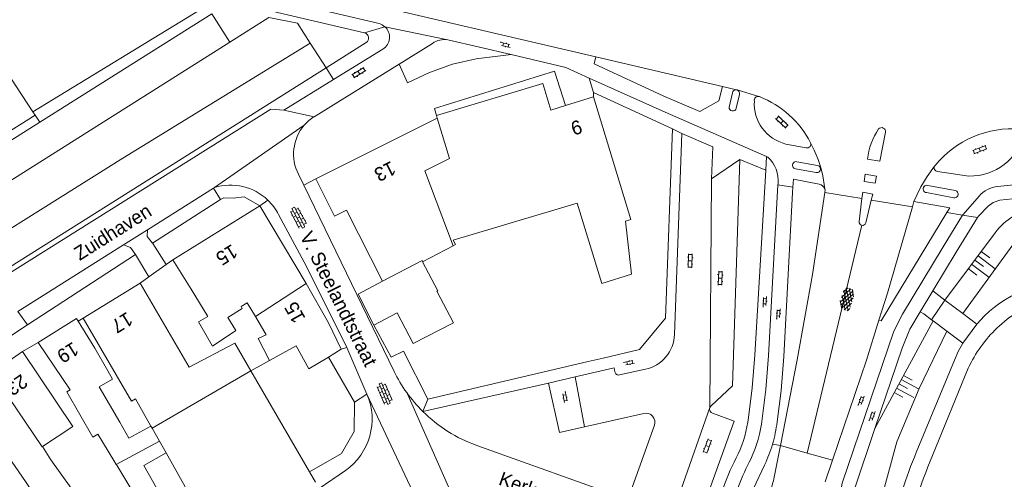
# Model space of a CAD drawing. Extents: x 99476 to 102828, y 406437 to 407931.
# Tile 125 of 162: x 101120 to 101261, y 406665 to 406731. Entities that reach past the tile are written whole.
import ezdxf

# ---------------------------------------------------------------- set-up
doc = ezdxf.new("R2010")
doc.units = 0
doc.header["$MEASUREMENT"] = 0
for name, color, linetype, lineweight in [('BG_bijgebouw', 253, 'Continuous', 0), ('BG_dakoverstek', 253, 'Continuous', 13), ('BG_gesloten verharding', 253, 'Continuous', 0), ('BG_heg haag', 253, 'Continuous', 0), ('BG_hoofdgebouw', 253, 'Continuous', 13), ('BG_huisnummer', 253, 'Continuous', 0), ('BG_kant verharding', 253, 'Continuous', 0), ('BG_open verharding', 253, 'Continuous', 0), ('BG_raster', 253, 'Continuous', 0), ('BG_straatnaam', 253, 'Continuous', 0), ('BG_talud', 253, 'Continuous', 0), ('BG_taludsymbool', 253, 'Continuous', 0), ('BG_tussenmuur', 253, 'Continuous', 0), ('BG_vlakafsluiter', 253, 'Continuous', 0)]:
    doc.layers.add(name, color=color, linetype=linetype, lineweight=lineweight)
doc.styles.add('Style-WORKING', font='WORKING.shx')

# ---------------------------------------------------------------- blocks, each defined once
blk = doc.blocks.new('S02OV6')
at = {"layer": 'BG_open verharding', "linetype": 'Continuous', "lineweight": 0}
for p, q in [((0, 0.20784), (1.371449, 0.20784)), ((0.085505, 0.20784), (0.085505, 0.268177)), ((0.485, -0.192), (0.486, 0.207)), ((0.885505, 0.20784), (0.885505, 0.31106)), ((1.285, -0.193), (1.285, 0.207)), ((0.268333, -0.19216), (1.549656, -0.19216)), ((0.885505, -0.32925), (0.885505, -0.19216))]:
    blk.add_line(p, q, dxfattribs=at)
blk = doc.blocks.new('S02OV2')
at = {"layer": 'BG_open verharding', "linetype": 'Continuous', "lineweight": 0}
for p, q in [((0.052866, 0.482148), (0.183301, 0.482148)), ((0.183301, -1.01785), (0.183301, 0.982147)), ((0.183301, 0.895191), (0.705039, 0.895191)), ((0.705039, -1.01785), (0.705039, 0.982147)), ((0.705039, 0.43867), (0.835473, 0.43867)), ((0.052866, -0.517416), (0.183301, -0.517416)), ((0.183301, -0.017851), (0.705039, -0.017851)), ((0.183301, -0.930894), (0.705039, -0.930894)), ((0.705039, -0.473938), (0.835473, -0.473938))]:
    blk.add_line(p, q, dxfattribs=at)
blk = doc.blocks.new('S01GV4')
at = {"layer": 'BG_gesloten verharding', "linetype": 'Continuous', "lineweight": 0}
for p, q in [((0, 0.278304), (0.9421, 0.823239)), ((0, -0.181671), (1.741927, 0.823239)), ((0, 0.098949), (1.593645, -0.823239)), ((0.117, -0.579), (1.53, 0.238)), ((0.163, 0.466), (2.296, -0.767)), ((0.531, -0.801), (3.134, 0.701)), ((0.567, 0.694), (2.709, -0.545)), ((1.118159, 0.823239), (3.097745, -0.32208)), ((1.293565, -0.823239), (3.161206, 0.256049)), ((1.529745, 0.23842), (2.542019, 0.823239)), ((1.91699, 0.823239), (3.161206, 0.104286)), ((2.715943, 0.823239), (3.161206, 0.565645)), ((0, -0.363991), (0.793486, -0.823239)), ((2.092105, -0.823239), (3.161206, -0.205903))]:
    blk.add_line(p, q, dxfattribs=at)
blk = doc.blocks.new('S04')
at = {"layer": 'BG_taludsymbool', "linetype": 'Continuous', "lineweight": 0}
for p, q in [((-0.5, 0), (-0.5, -0.5)), ((-0.25, 0), (-0.25, -1)), ((0, 0), (0, -0.5)), ((0.25, 0), (0.25, -1)), ((0.5, 0), (0.5, -0.5))]:
    blk.add_line(p, q, dxfattribs=at)
blk = doc.blocks.new('S02OV4')
at = {"layer": 'BG_open verharding', "linetype": 'Continuous', "lineweight": 0}
for p, q in [((0, -0.200092), (0, 0.200092)), ((0, 0.2), (3.201, 0.2)), ((0.214, 0.6), (2.9, 0.6)), ((0.4, 0.199), (0.4, 0.6)), ((0.8, 0.6), (0.8, 0.7)), ((0.8, -0.2), (0.8, 0.2)), ((1.2, 0.2), (1.2, 0.6)), ((1.6, 0.6), (1.6, 0.7)), ((1.6, -0.2), (1.6, 0.2)), ((2, 0.199), (2, 0.6)), ((2.4, 0.6), (2.4, 0.7)), ((2.4, -0.2), (2.4, 0.2)), ((2.8, 0.2), (2.8, 0.6)), ((3.2, -0.199908), (3.2, 0.200092)), ((0, -0.2), (3.2, -0.199)), ((0.31, -0.6), (2.9, -0.6)), ((0.4, -0.6), (0.399, -0.2)), ((0.8, -0.7), (0.8, -0.6)), ((1.2, -0.6), (1.2, -0.2)), ((1.6, -0.7), (1.6, -0.6)), ((2, -0.6), (1.999, -0.2)), ((2.4, -0.7), (2.4, -0.6)), ((2.8, -0.6), (2.8, -0.2))]:
    blk.add_line(p, q, dxfattribs=at)

msp = doc.modelspace()

# ---------------------------------------------------------------- linework, layer by layer
at = {"layer": 'BG_bijgebouw', "linetype": 'Continuous', "lineweight": 0}
for p, q in [((101177.63, 406696.63), (101179.809, 406692.443)), ((101179.687, 406692.377), (101179.809, 406692.443)), ((101170.62, 406687.51), (101173.976, 406689.258))]:
    msp.add_line(p, q, dxfattribs=at)
at = {"layer": 'BG_bijgebouw', "linetype": 'Continuous', "lineweight": 0, "flags": 128}
for points in [[(101170.62, 406687.51), (101168.37, 406691.98), (101171.88, 406693.85)], [(101179.687, 406692.377), (101182.054, 406687.833), (101176.281, 406684.828), (101173.976, 406689.258)]]:
    msp.add_lwpolyline(points, dxfattribs=at)
at = {"layer": 'BG_dakoverstek', "linetype": 'Continuous', "lineweight": 13}
for p, q in [((101130.564, 406659.119), (101124.145, 406668.092)), ((101135.781, 406663.745), (101133.611, 406667.31))]:
    msp.add_line(p, q, dxfattribs=at)
at = {"layer": 'BG_dakoverstek', "linetype": 'Continuous', "lineweight": 13, "flags": 128}
msp.add_lwpolyline([(101132.33, 406680.928), (101133.032, 406679.714), (101131.092, 406678.601)], dxfattribs=at)
at = {"layer": 'BG_heg haag', "linetype": 'Continuous', "lineweight": 0}
for p, q in [((101202.226, 406720.989), (101202.24, 406720.39)), ((101213.61, 406715.78), (101202.226, 406720.989)), ((101174.88, 406683.75), (101178.39, 406676.81)), ((101178.39, 406676.81), (101201.446, 406682.243))]:
    msp.add_line(p, q, dxfattribs=at)
at = {"layer": 'BG_heg haag', "linetype": 'Continuous', "lineweight": 0, "flags": 128}
msp.add_lwpolyline([(101203.619, 406682.755), (101208.82, 406683.98), (101212.58, 406688.48), (101213.61, 406715.78)], dxfattribs=at)
at = {"layer": 'BG_hoofdgebouw', "linetype": 'Continuous', "lineweight": 13}
for p, q in [((101198.193, 406719.133), (101202.24, 406720.39)), ((101179.74, 406717.31), (101179.64, 406717.67)), ((101162.28, 406708.56), (101179.74, 406717.31)), ((101141.68, 406696.91), (101154.21, 406704.66)), ((101154.21, 406704.66), (101160.888, 406693.508)), ((101182.036, 406698.924), (101177.63, 406696.63)), ((101144.32, 406692.66), (101141.68, 406696.91)), ((101136.97, 406693.56), (101128.78, 406688.52)), ((101130.47, 406684.19), (101128.061, 406688.059)), ((101120.08, 406683.69), (101115.643, 406680.63)), ((101132.33, 406680.928), (101130.47, 406684.19)), ((101165.91, 406684.02), (101164.087, 406682.902)), ((101161.361, 406666.353), (101152.92, 406680.907)), ((101134.078, 406673.541), (101131.092, 406678.601)), ((101122.94, 406669.993), (101124.145, 406668.092)), ((101133.553, 406667.406), (101133.191, 406668.008)), ((101140.721, 406669.079), (101147.797, 406656.577)), ((101133.611, 406667.31), (101133.553, 406667.406)), ((101162.21, 406664.89), (101161.361, 406666.353))]:
    msp.add_line(p, q, dxfattribs=at)
at = {"layer": 'BG_hoofdgebouw', "linetype": 'Continuous', "lineweight": 13, "flags": 128}
for points in [[(101179.64, 406717.67), (101194.91, 406722.31), (101196.09, 406718.48), (101198.193, 406719.133)], [(101202.24, 406720.39), (101207.58, 406702.69), (101206.84, 406702.45), (101207.7, 406694.82), (101203.42, 406693.48), (101199.85, 406705.04), (101182.036, 406699.746), (101182.373, 406699.099), (101182.036, 406698.924)], [(101171.88, 406693.85), (101166.7, 406704.07), (101164.95, 406703.2), (101162.28, 406708.56)], [(101152.92, 406680.907), (101150.603, 406684.903), (101144.041, 406681.441), (101136.97, 406693.56)], [(101160.888, 406693.508), (101164.08, 406687.82), (101165.91, 406684.02)], [(101153.568, 406688.722), (101152.395, 406690.7), (101151.523, 406690.159), (101151.684, 406689.899), (101149.605, 406688.608), (101150.766, 406686.738), (101147.39, 406684.449), (101145.36, 406687.949), (101146.713, 406688.746), (101144.32, 406692.66)], [(101128.061, 406688.059), (101127.83, 406688.43), (101122.31, 406684.99)], [(101128.78, 406688.52), (101135.744, 406676.55), (101136.306, 406676.877), (101138.542, 406672.927)], [(101155.58, 406682.41), (101153.966, 406685.558), (101155.129, 406686.091), (101153.568, 406688.722)], [(101122.31, 406684.99), (101126.936, 406678.168), (101126.417, 406677.869), (101130.174, 406671.356), (101130.906, 406671.767), (101133.191, 406668.008)], [(101120.08, 406683.69), (101127.294, 406672.875), (101122.94, 406669.993)], [(101164.087, 406682.902), (101161.28, 406681.18), (101159.42, 406684.5), (101155.58, 406682.41)], [(101138.542, 406672.927), (101135.365, 406671.21), (101134.078, 406673.541)], [(101139.371, 406663.953), (101137.528, 406667.291), (101140.721, 406669.079)]]:
    msp.add_lwpolyline(points, dxfattribs=at)
at = {"layer": 'BG_kant verharding', "linetype": 'Continuous', "lineweight": 0}
for p, q in [((101158.059, 406736.558), (101202.533, 406726.124)), ((101169.514, 406728.212), (101163.738, 406724.581)), ((101174.26, 406725.107), (101179.043, 406728.072)), ((101181.274, 406728.614), (101190.372, 406726.464)), ((101164.802, 406722.856), (101171.914, 406727.242)), ((101202.533, 406726.124), (101220.759, 406721.849)), ((101162.014, 406717.517), (101174.26, 406725.107)), ((101163.738, 406724.581), (101164.802, 406722.856)), ((101157.65, 406718.444), (101164.802, 406722.856)), ((101220.759, 406721.849), (101220.271, 406719.807)), ((101220.759, 406721.849), (101222.783, 406721.388)), ((101222.211, 406720.978), (101221.724, 406718.899)), ((101222.762, 406718.746), (101223.214, 406720.705)), ((101222.887, 406721.365), (101222.783, 406721.388)), ((101222.887, 406721.365), (101226.028, 406720.429)), ((101226.106, 406720.406), (101226.028, 406720.429)), ((101220.271, 406719.807), (101217.54, 406718.249)), ((101214.913, 406715.09), (101213.874, 406686.152)), ((101229.886, 406713.585), (101232.831, 406713.051)), ((101223.28, 406711.34), (101219.21, 406708.59)), ((101223.28, 406711.34), (101227.024, 406709.803)), ((101227.12, 406711.798), (101227.024, 406709.803)), ((101227.315, 406711.713), (101227.12, 406711.798)), ((101234.439, 406710.506), (101231.484, 406711.036)), ((101251.37, 406710.496), (101251.294, 406710.39)), ((101160.525, 406707.674), (101159.776, 406709.22)), ((101231.297, 406709.997), (101234.247, 406709.47)), ((101251.708, 406709.636), (101256.246, 406708.973)), ((101173.525, 406680.836), (101160.525, 406707.674)), ((101219.21, 406708.59), (101218.961, 406675.633)), ((101228.764, 406707.709), (101228.772, 406707.86)), ((101254.253, 406706.894), (101250.317, 406707.625)), ((101260.39, 406707.462), (101268.529, 406708.307)), ((101138.041, 406701.225), (101147.521, 406707.206)), ((101147.521, 406707.206), (101147.681, 406707.307)), ((101148.556, 406705.604), (101147.521, 406707.206)), ((101250.116, 406706.58), (101254.05, 406705.851)), ((101138.777, 406699.312), (101148.556, 406705.604)), ((101154.21, 406704.66), (101155.356, 406705.511)), ((101240.843, 406705.728), (101240.45, 406702.4)), ((101241.39, 406702.23), (101242.19, 406705.508)), ((101248.322, 406705.293), (101248.104, 406704.538)), ((101134.613, 406699.062), (101138.041, 406701.225)), ((101138.808, 406699.273), (101138.777, 406699.312)), ((101138.808, 406699.273), (101140.724, 406696.23)), ((101119.402, 406689.465), (101134.613, 406699.062)), ((101120.79, 406687.528), (101136.3, 406697.667)), ((101136.3, 406697.667), (101138.244, 406694.466)), ((101141.68, 406696.91), (101140.724, 406696.23)), ((101140.724, 406696.23), (101138.244, 406694.466)), ((101138.244, 406694.466), (101136.97, 406693.56)), ((101252.783, 406691.105), (101250.858, 406688.279)), ((101252.783, 406691.105), (101255.347, 406689.179)), ((101128.78, 406688.52), (101128.061, 406688.059)), ((101251.091, 406688.103), (101250.858, 406688.279)), ((101251.091, 406688.103), (101253.071, 406686.608)), ((101255.347, 406689.179), (101257.39, 406687.644)), ((101257.39, 406687.644), (101258.48, 406688.85)), ((101253.071, 406686.608), (101255.361, 406684.879)), ((101255.361, 406684.879), (101257.39, 406687.644)), ((101122.31, 406684.99), (101120.08, 406683.69)), ((101166.73, 406684.27), (101169.625, 406677.563)), ((101201.446, 406682.243), (101203.619, 406682.755)), ((101209.682, 406681.136), (101205.937, 406680.323)), ((101256.14, 406681.3), (101250.98, 406668.72)), ((101199.563, 406680.03), (101195.747, 406679.134)), ((101199.563, 406680.03), (101200.935, 406672.84)), ((101177.653, 406675.066), (101195.747, 406679.134)), ((101218.956, 406675.618), (101214.794, 406663.712)), ((101218.961, 406675.633), (101218.956, 406675.618)), ((101209.444, 406674.789), (101200.935, 406672.84)), ((101207.17, 406662.39), (101210.977, 406673.066)), ((101185.416, 406670.172), (101207.17, 406662.39)), ((101228.167, 406665.341), (101229.105, 406670.136)), ((101236.611, 406668.024), (101235.563, 406664.926)), ((101162.76, 406663.951), (101166.529, 406666.564))]:
    msp.add_line(p, q, dxfattribs=at)
at = {"layer": 'BG_kant verharding', "linetype": 'Continuous', "lineweight": 0, "flags": 128}
for points in [[(101171.379, 406730.927), (101158.228, 406733.997), (101145.925, 406737.1)], [(101169.287, 406729.577), (101156.75, 406732.541), (101145.631, 406735.404)], [(101190.372, 406726.464), (101185.317, 406725.861), (101181.911, 406725.068), (101178.614, 406723.905), (101175.464, 406722.386), (101174.26, 406725.107)], [(101201.613, 406723.085), (101198.254, 406724.602), (101190.372, 406726.464)], [(101217.54, 406718.249), (101212.34, 406720.5), (101202.318, 406725.157), (101202.533, 406726.124)], [(101179.64, 406717.67), (101179.332, 406718.723), (101196.624, 406724.078), (101198.193, 406719.133)], [(101227.12, 406711.798), (101212.536, 406718.151), (101201.613, 406723.085)], [(101107.061, 406687.997), (101155.786, 406718.614), (101157.65, 406718.444)], [(101219.21, 406708.59), (101219.392, 406713.177), (101214.913, 406715.09)], [(101244.225, 406715.271), (101243.436, 406711.103), (101241.649, 406711.402)], [(101233.457, 406713.771), (101233.992, 406712.7), (101234.534, 406711.364), (101234.785, 406710.649), (101235.015, 406709.84), (101235.209, 406709.004), (101235.487, 406707.112)], [(101223.28, 406711.34), (101222.23, 406678.75), (101219.134, 406675.894), (101218.961, 406675.633)], [(101227.024, 406709.803), (101225.451, 406683.17), (101225.066, 406678.466), (101224.521, 406674.21)], [(101242.765, 406707.927), (101242.958, 406708.974), (101241.316, 406709.22), (101241.178, 406708.2), (101242.765, 406707.927)], [(101251.294, 406710.39), (101250.235, 406708.904), (101249.331, 406707.44), (101248.724, 406706.212), (101248.322, 406705.293)], [(101226.487, 406673.995), (101227.004, 406678.245), (101227.386, 406683.083), (101228.764, 406707.709)], [(101234.689, 406707.815), (101230.981, 406708.51), (101230.904, 406707.358)], [(101230.904, 406707.358), (101230.853, 406706.596), (101229.597, 406682.961), (101229.205, 406678.071), (101228.634, 406673.551)], [(101229.105, 406670.136), (101231.52, 406682.487), (101233.718, 406694.809), (101235.515, 406706.602)], [(101235.515, 406706.602), (101235.527, 406706.681), (101235.53, 406706.899), (101235.487, 406707.112)], [(101242.19, 406705.508), (101242.4, 406706.37), (101240.95, 406706.63), (101240.843, 406705.728)], [(101253.08, 406703.722), (101253.5, 406704.415), (101248.322, 406705.293)], [(101255.337, 406703.352), (101255.397, 406703.449), (101257.692, 406706.064)], [(101257.487, 406702.999), (101257.604, 406703.186), (101259.026, 406704.639), (101259.717, 406705.164), (101260.707, 406705.514), (101267.065, 406706.165)], [(101156.911, 406703.409), (101160.91, 406695.93), (101166.73, 406684.27)], [(101248.104, 406704.538), (101244.522, 406692.114), (101243.292, 406688.189)], [(101243.292, 406688.189), (101243.602, 406688.103), (101253.08, 406703.722)], [(101228.279, 406619.854), (101232.669, 406636.256), (101238.015, 406664.751), (101245.442, 406686.647), (101246.678, 406689.073), (101252.523, 406698.774), (101255.337, 406703.352)], [(101251.024, 406692.429), (101254.384, 406698.019), (101257.487, 406702.999)], [(101138.777, 406699.312), (101137.987, 406700.286), (101138.041, 406701.225)], [(101136.3, 406697.667), (101135.597, 406698.699), (101134.613, 406699.062)], [(101252.783, 406691.105), (101251.023, 406692.427), (101251.024, 406692.429)], [(101242.708, 406672.611), (101246.614, 406684.173), (101247.758, 406686.894), (101249.204, 406689.41)], [(101249.204, 406689.41), (101249.745, 406689.119), (101250.858, 406688.279)], [(101243.292, 406688.189), (101241.495, 406682.455), (101236.611, 406668.024)], [(101111.902, 406684.733), (101113.334, 406682.654), (101120.79, 406687.528)], [(101170.62, 406687.51), (101173.12, 406682.88), (101174.88, 406683.75)], [(101248.66, 406669.155), (101254.142, 406682.45), (101254.706, 406683.687), (101255.361, 406684.879)], [(101205.288, 406680.756), (101205.18, 406681.35), (101199.563, 406680.03)], [(101200.935, 406672.84), (101197.31, 406672.01), (101195.747, 406679.134)], [(101214.794, 406663.712), (101218.42, 406662.48), (101222.47, 406673.64), (101219.352, 406674.793)], [(101235.711, 406642.021), (101239.855, 406664.169), (101242.708, 406672.611)], [(101226.821, 406667.344), (101225.264, 406663.967), (101224.09, 406660.672)]]:
    msp.add_lwpolyline(points, dxfattribs=at)
at = {"layer": 'BG_kant verharding', "linetype": 'Continuous', "lineweight": 0}
for centre, radius, start, end in [((101170.860732, 406728.969095), 2.025338, 48.415393, 75.173543), ((101170.860829, 406728.970592), 2.024154, 301.352508, 48.389312), ((101222.720752, 406720.870839), 0.520894, 83.136588, 168.12805), ((101222.720353, 406720.871427), 0.520947, 341.369074, 71.343575), ((101225.910118, 406719.890416), 0.551334, 77.654183, 192.083594), ((101220.866587, 406707.211556), 14.196648, 27.518938, 68.342352), ((101231.321085, 406719.37338), 5.963624, 176.138497, 256.075694), ((101222.250206, 406718.87139), 0.52693, 176.996504, 346.233587), ((101251.024669, 406710.447455), 9.424135, 145.672034, 174.186698), ((101243.661653, 406715.37266), 0.572446, 349.770669, 137.145867), ((101262.542696, 406701.342962), 14.443242, 85.567243, 140.674542), ((101256.452169, 406716.875863), 7.905552, 268.505612, 347.657415), ((101232.980933, 406713.552777), 0.523699, 253.363618, 24.626089), ((101224.050789, 406708.276669), 4.739562, 354.956449, 46.471464), ((101231.378663, 406710.51863), 0.527984, 78.491779, 261.10241), ((101234.347989, 406709.987075), 0.526845, 258.948774, 80.052429), ((101251.747365, 406710.148272), 0.513782, 151.934105, 265.605773), ((101234.507513, 406706.804569), 1.0266, 17.425477, 79.817493), ((101250.197771, 406707.106102), 0.532419, 77.059593, 261.165286), ((101254.153424, 406706.372126), 0.531289, 258.774828, 79.197506), ((101240.924239, 406702.340723), 0.477929, 172.875377, 258.138248), ((101240.925135, 406702.340396), 0.477794, 258.025037, 346.640843), ((101273.333494, 406673.548855), 18.786799, 110.741844, 133.898699), ((101273.553398, 406673.152612), 19.225149, 133.552113, 154.926027), ((101192.548879, 406690.090316), 21.156968, 225.245951, 250.297223), ((101209.737083, 406673.506288), 1.315769, 340.450339, 102.870381), ((101207.724324, 406676.156533), 18.886775, 335.118312, 353.428276), ((101259.854448, 406649.814491), 41.498673, 152.534931, 167.002353), ((101323.370899, 406638.381392), 80.800578, 157.613113, 165.916542), ((101331.83966, 406635.467082), 87.430207, 157.645459, 166.853067), ((101218.694742, 406667.279682), 9.668617, 335.804594, 348.433051)]:
    msp.add_arc(centre, radius, start, end, dxfattribs=at)
at = {"layer": 'BG_kant verharding', "linetype": 'Continuous', "lineweight": 0, "extrusion": (0, 0, -1)}
for centre, radius, start, end in [((-101169.113704, 406728.846806), 0.750477, 103.350938, 237.765261), ((-101180.849028, 406725.500622), 3.142248, 54.9174, 97.772754), ((-101165.441091, 406712.141981), 6.374263, 332.7159, 40.526795), ((-101165.443025, 406712.141603), 6.375979, 40.518082, 57.465745), ((-101150.000288, 406699.921096), 7.74149, 72.566903, 133.774288), ((-101260.830201, 406703.310022), 4.175249, 41.269088, 83.947999), ((-101150.000329, 406699.922854), 7.740194, 133.783073, 153.230955), ((-101272.454391, 406673.850488), 20.500462, 47.026328, 89.448314), ((-101208.54649, 406686.344656), 5.330992, 182.071051, 257.70169), ((-101192.614129, 406690.118423), 21.226356, 324.44622, 334.067851), ((-101205.822342, 406680.85402), 0.543258, 257.815682, 349.60519), ((-101161.296549, 406673.972062), 9.069616, 156.675979, 234.765734), ((-101192.627895, 406690.157343), 21.2602, 314.778092, 324.382458), ((-101219.579479, 406675.40973), 0.657345, 290.246346, 18.471643), ((-101207.206852, 406676.273092), 17.43663, 186.795122, 204.819046), ((-101209.178178, 406675.867202), 19.593208, 186.789071, 196.287939), ((-101209.162772, 406675.869765), 19.608714, 196.282502, 205.772232), ((-101261.138164, 406649.37166), 40.879498, 15.633519, 27.440427)]:
    msp.add_arc(centre, radius, start, end, dxfattribs=at)
at = {"layer": 'BG_raster', "linetype": 'Continuous', "lineweight": 0}
msp.add_line((101164.087, 406682.902), (101167.837, 406676.39), dxfattribs=at)
at = {"layer": 'BG_raster', "linetype": 'Continuous', "lineweight": 0, "flags": 128}
msp.add_lwpolyline([(101167.837, 406676.39), (101167.782, 406672.151), (101165.953, 406668.994), (101161.361, 406666.353)], dxfattribs=at)
at = {"layer": 'BG_talud', "linetype": 'Continuous', "lineweight": 0}
for p, q in [((101260.003, 406700.796), (101252.783, 406691.105)), ((101251.091, 406688.103), (101242.708, 406672.611))]:
    msp.add_line(p, q, dxfattribs=at)
at = {"layer": 'BG_talud', "linetype": 'Continuous', "lineweight": 0, "flags": 128}
for points in [[(101255.347, 406689.179), (101262.96, 406699.603), (101264.456, 406700.975), (101265.518, 406701.684), (101267.882, 406702.115)], [(101241.008, 406649.797), (101243.305, 406661.311), (101245.847, 406670.675), (101249.082, 406678.374), (101253.071, 406686.608)]]:
    msp.add_lwpolyline(points, dxfattribs=at)
at = {"layer": 'BG_talud', "linetype": 'Continuous', "lineweight": 0}
msp.add_arc((101267.359524, 406695.325046), 9.167867, 98.717609, 143.362287, dxfattribs=at)
at = {"layer": 'BG_tussenmuur', "linetype": 'Continuous', "lineweight": 0}
for p, q in [((101182.036, 406698.924), (101177.941, 406709.698)), ((101177.547, 406696.789), (101171.88, 406693.85)), ((101177.63, 406696.63), (101177.547, 406696.789)), ((101160.888, 406693.508), (101153.568, 406688.722)), ((101152.92, 406680.907), (101138.695, 406672.657)), ((101138.542, 406672.927), (101138.695, 406672.657)), ((101138.695, 406672.657), (101139.752, 406670.788)), ((101133.553, 406667.406), (101139.752, 406670.788)), ((101139.752, 406670.788), (101140.721, 406669.079))]:
    msp.add_line(p, q, dxfattribs=at)
at = {"layer": 'BG_tussenmuur', "linetype": 'Continuous', "lineweight": 0, "flags": 128}
for points in [[(101177.941, 406709.698), (101181.49, 406711.476), (101179.74, 406717.31)], [(101115.643, 406680.63), (101122.874, 406669.949), (101122.94, 406669.993)], [(101111.629, 406677.863), (101117.497, 406669.273), (101120.499, 406664.983), (101126.259, 406656.445)]]:
    msp.add_lwpolyline(points, dxfattribs=at)
at = {"layer": 'BG_vlakafsluiter', "linetype": 'Continuous', "lineweight": 0}
for p, q in [((101121.563, 406718.198), (101146.645, 406733.546)), ((101147.316, 406732.316), (101122.533, 406716.717)), ((101149.886, 406728.261), (101147.316, 406732.316)), ((101172.205, 406730.484), (101169.287, 406729.577)), ((101181.274, 406728.614), (101172.205, 406730.484)), ((101149.886, 406728.261), (101097.012, 406694.856)), ((101161.457, 406728.129), (101163.738, 406724.581)), ((101202.226, 406720.989), (101201.613, 406723.085)), ((101121.859, 406717.746), (101093.607, 406699.895)), ((101121.563, 406718.198), (101121.859, 406717.746)), ((101121.859, 406717.746), (101122.533, 406716.717)), ((101162.014, 406717.517), (101157.65, 406718.444)), ((101122.533, 406716.717), (101094.26, 406698.923)), ((101160.596, 406716.284), (101147.681, 406707.307)), ((101214.913, 406715.09), (101213.61, 406715.78)), ((101162.28, 406708.56), (101160.525, 406707.674)), ((101228.764, 406707.709), (101230.904, 406707.358)), ((101235.515, 406706.602), (101240.843, 406705.728)), ((101242.19, 406705.508), (101248.104, 406704.538)), ((101253.08, 406703.722), (101255.337, 406703.352)), ((101255.337, 406703.352), (101257.487, 406702.999)), ((101240.826, 406701.873), (101232.947, 406669.055)), ((101251.024, 406692.429), (101249.204, 406689.41)), ((101119.402, 406689.465), (101120.79, 406687.528)), ((101166.73, 406684.27), (101165.91, 406684.02)), ((101155.58, 406682.41), (101152.92, 406680.907)), ((101169.625, 406677.563), (101167.837, 406676.39)), ((101176.22, 406663.476), (101169.625, 406677.563)), ((101175.345, 406677.776), (101182.676, 406661.195)), ((101178.39, 406676.81), (101177.653, 406675.066)), ((101229.105, 406670.136), (101227.985, 406670.372)), ((101232.947, 406669.055), (101229.105, 406670.136)), ((101236.611, 406668.024), (101232.947, 406669.055))]:
    msp.add_line(p, q, dxfattribs=at)
at = {"layer": 'BG_vlakafsluiter', "linetype": 'Continuous', "lineweight": 0, "flags": 128}
for points in [[(101121.563, 406718.198), (101109.73, 406736.29), (101098.44, 406753.19), (101094.815, 406750.848)], [(101149.886, 406728.261), (101155.503, 406731.821), (101159.605, 406731.009), (101161.457, 406728.129)], [(101104.202, 406692.546), (101134.507, 406711.54), (101161.457, 406728.129)], [(101163.738, 406724.581), (101121.765, 406698.082), (101106.655, 406688.615)], [(101154.21, 406704.66), (101151.968, 406705.991), (101150.386, 406705.765), (101149.018, 406705.81), (101148.556, 406705.604)]]:
    msp.add_lwpolyline(points, dxfattribs=at)

# ---------------------------------------------------------------- block references
at = {"layer": 'BG_gesloten verharding', "linetype": 'Continuous', "lineweight": 0, "rotation": 251.456331}
msp.add_blockref('S01GV4', (101239.172, 406692.745), dxfattribs=at)
at = {"layer": 'BG_open verharding', "linetype": 'Continuous', "lineweight": 0}
for name, p, rotation in [('S02OV6', (101188.755, 406728.037), 346.756198), ('S02OV2', (101168.235, 406724.232), 301.798913), ('S02OV2', (101229.648, 406717.058), 226.905102), ('S02OV2', (101257.67, 406713.184), 290.4286169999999), ('S02OV4', (101160.517, 406701.566), 118.153347), ('S02OV2', (101215.696, 406696.799), 358.165327), ('S02OV2', (101220.016, 406694.299), 358.165327), ('S02OV6', (101226.831, 406690.08), 86.963131), ('S02OV6', (101228.788, 406688.323), 86.963131), ('S02OV6', (101206.574, 406681.888), 12.24286), ('S02OV4', (101172.795, 406676.157), 112.897591), ('S02OV6', (101197.953, 406677.918), 280.781617), ('S02OV6', (101240.479, 406675.862), 71.275132), ('S02OV6', (101242.065, 406673.632), 71.275132), ('S02OV2', (101218.196, 406670.241), 340.0609519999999)]:
    msp.add_blockref(name, p, dxfattribs=dict(at, rotation=rotation))
at = {"layer": 'BG_taludsymbool', "linetype": 'Continuous', "lineweight": 0}
for p, xscale, yscale, zscale, rotation in [((101257.085, 406696.874), 3.102234, 3.102234, 3.102234, 52.860451), ((101246.16, 406679.025), 2.808313, 2.808313, 2.808313, 61.500263)]:
    msp.add_blockref('S04', p, dxfattribs=dict(at, xscale=xscale, yscale=yscale, zscale=zscale, rotation=rotation))

# ---------------------------------------------------------------- texts
at = {"layer": 'BG_huisnummer', "linetype": 'Continuous', "lineweight": 0, "style": 'Style-WORKING'}
for s, rotation, p in [('9', 197.220699, (101200.193, 406717.136)), ('13', 206.6163, (101173.117, 406711.194)), ('15', 211.750197, (101150.199, 406699.239)), ('15', 119.282829, (101160.834, 406688.493)), ('17', 211.592492, (101135.125, 406689.489)), ('19', 211.926455, (101127.329, 406685.172)), ('23', 214.611806, (101119.898, 406680.528))]:
    msp.add_text(s, height=2, rotation=rotation, dxfattribs=at).set_placement(p)
at = {"layer": 'BG_straatnaam', "linetype": 'Continuous', "lineweight": 0, "style": 'Style-WORKING'}
for s, rotation, p in [('Zuidhaven', 32.260353, (101128.288, 406696.728)), ('V. Steelandtstraat', 296.539438, (101159.913, 406700.346)), ('Kerkstraat', 340.550431, (101188.433, 406664.559))]:
    msp.add_text(s, height=2, rotation=rotation, dxfattribs=at).set_placement(p)

doc.saveas('drawing.dxf')
